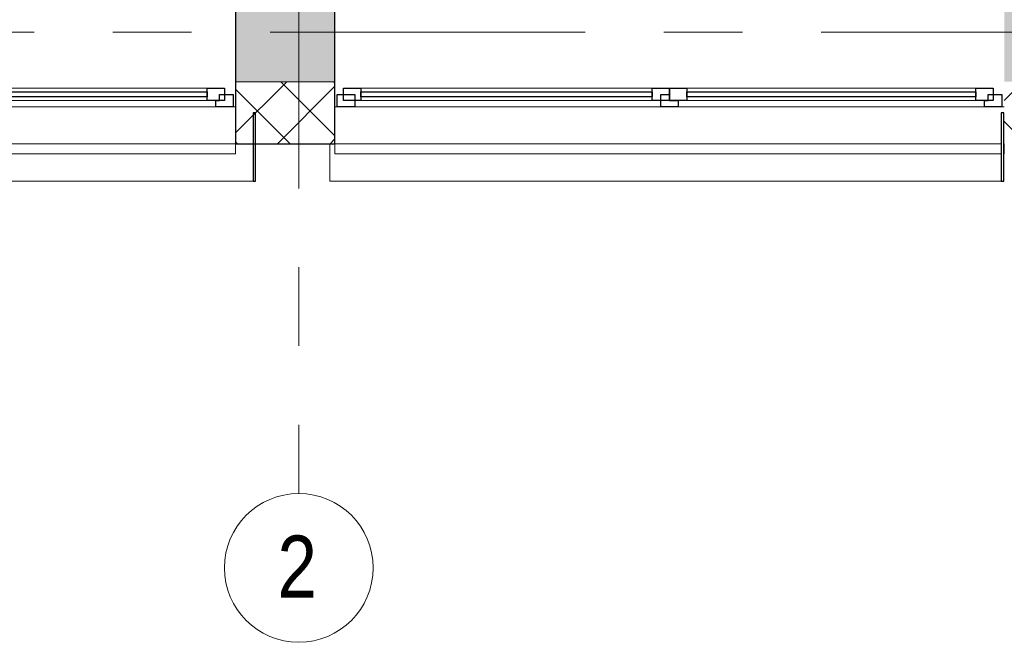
# Model space of a CAD drawing. Header units: millimetres. Extents: x -1660 to 55061, y -2461 to 22251.
# Tile 2 of 76: x 4875 to 8846, y -2461 to 50. Entities that reach past the tile are written whole.
import ezdxf

# ---------------------------------------------------------------- set-up
doc = ezdxf.new("R2010")
doc.units = ezdxf.units.MM
doc.linetypes.add('Grid Line 1_2_', pattern=[2222.5, 1270, -317.5, 317.5, -317.5])
for name, color, linetype, lineweight in [('Common Edges', 7, 'Continuous', 9), ('Generic Models', 7, 'Continuous', 9), ('Generic Models-1', 7, 'Continuous', 25), ('Grids', 7, 'Continuous', 9), ('Grids-1', 7, 'Grid Line 1_2_', 9), ('Walls', 7, 'Continuous', 9), ('Walls-1', 7, 'Continuous', 25), ('Windows', 7, 'Continuous', 9), ('Windows-1', 7, 'Continuous', 25)]:
    doc.layers.add(name, color=color, linetype=linetype, lineweight=lineweight)
doc.layers.add('Cut Pattern-2', color=7, linetype='Continuous', lineweight=9, true_color=0x787878)
doc.layers.add('Cut Pattern-4', color=9, linetype='Continuous', lineweight=9, true_color=0x808080)
doc.styles.add('Swis721 Cn BT', font='swissc.ttf', dxfattribs={"height": 250})

# ---------------------------------------------------------------- blocks, each defined once
blk = doc.blocks.new('sma_W3 - -A-01 2700x1500mm-1795257-2 Korruse põrandate plaan')
at = {"layer": 'Windows'}
for p, q in [((-70, 99.5), (-1245, 99.5)), ((1235, 99.5), (70, 99.5)), ((-1245, 49.5), (-70, 49.5)), ((70, 49.5), (1235, 49.5)), ((-1350, 24.5), (-1340, 24.5)), ((-1270, 24.5), (-35, 24.5)), ((35, 24.5), (1270, 24.5)), ((1340, 24.5), (1350, 24.5)), ((-1350, -165.2), (-1350, -125.5)), ((1350, -125.5), (1350, -165.2)), ((1350, -165.2), (-1350, -165.2))]:
    blk.add_line(p, q, dxfattribs=at)
at = {"layer": 'Windows-1'}
for p, q in [((-1315, 49.5), (-1315, 99.5)), ((-1315, 99.5), (-1245, 99.5)), ((-1245, 99.5), (-1245, 49.5)), ((-1245, 64.5), (-1245, 84.5)), ((-1245, 84.5), (-70, 84.5)), ((-70, 49.5), (-70, 99.5)), ((-70, 99.5), (0, 99.5)), ((-70, 84.5), (-70, 64.5)), ((0, 99.5), (0, 49.5)), ((0, 49.5), (0, 99.5)), ((0, 99.5), (70, 99.5)), ((70, 99.5), (70, 49.5)), ((70, 64.5), (70, 84.5)), ((70, 84.5), (1235, 84.5)), ((1235, 49.5), (1235, 99.5)), ((1235, 99.5), (1305, 99.5)), ((1235, 84.5), (1235, 64.5)), ((1305, 99.5), (1305, 49.5)), ((-1340, 24.5), (-1340, 74.5)), ((-1340, 74.5), (-1270, 74.5)), ((-1245, 49.5), (-1315, 49.5)), ((-1270, 74.5), (-1270, 24.5)), ((-70, 64.5), (-1245, 64.5)), ((0, 49.5), (-70, 49.5)), ((-35, 24.5), (-35, 74.5)), ((-35, 74.5), (0, 74.5)), ((0, 74.5), (0, 49.5)), ((70, 49.5), (0, 49.5)), ((0, 49.5), (35, 49.5)), ((35, 49.5), (35, 24.5)), ((1235, 64.5), (70, 64.5)), ((1305, 49.5), (1235, 49.5)), ((1270, 49.5), (1285, 49.5)), ((1270, 24.5), (1270, 49.5)), ((1285, 49.5), (1285, 74.5)), ((1285, 74.5), (1340, 74.5)), ((1340, 74.5), (1340, 24.5)), ((-1270, 24.5), (-1340, 24.5)), ((35, 24.5), (-35, 24.5)), ((1340, 24.5), (1270, 24.5))]:
    blk.add_line(p, q, dxfattribs=at)
blk = doc.blocks.new('sma_W3 - -A-01 2700x1500mm-V5-2 Korruse põrandate plaan')
at = {"layer": 'Windows'}
for p, q in [((-70, 99.5), (-1245, 99.5)), ((1235, 99.5), (70, 99.5)), ((-1245, 49.5), (-70, 49.5)), ((70, 49.5), (1235, 49.5)), ((-1350, 24.5), (-1340, 24.5)), ((-1270, 24.5), (-35, 24.5)), ((35, 24.5), (1270, 24.5)), ((1340, 24.5), (1350, 24.5)), ((-1350, -165.2), (-1350, -125.5)), ((1350, -125.5), (1350, -165.2)), ((1338, -165.2), (-1350, -165.2)), ((1350, -165.2), (1348, -165.2))]:
    blk.add_line(p, q, dxfattribs=at)
at = {"layer": 'Windows-1'}
for p, q in [((-1315, 49.5), (-1315, 99.5)), ((-1315, 99.5), (-1245, 99.5)), ((-1245, 99.5), (-1245, 49.5)), ((-1245, 64.5), (-1245, 84.5)), ((-1245, 84.5), (-70, 84.5)), ((-70, 49.5), (-70, 99.5)), ((-70, 99.5), (0, 99.5)), ((-70, 84.5), (-70, 64.5)), ((0, 99.5), (0, 49.5)), ((0, 49.5), (0, 99.5)), ((0, 99.5), (70, 99.5)), ((70, 99.5), (70, 49.5)), ((70, 64.5), (70, 84.5)), ((70, 84.5), (1235, 84.5)), ((1235, 49.5), (1235, 99.5)), ((1235, 99.5), (1305, 99.5)), ((1235, 84.5), (1235, 64.5)), ((1305, 99.5), (1305, 49.5)), ((-1340, 24.5), (-1340, 74.5)), ((-1340, 74.5), (-1270, 74.5)), ((-1245, 49.5), (-1315, 49.5)), ((-1270, 74.5), (-1270, 24.5)), ((-70, 64.5), (-1245, 64.5)), ((0, 49.5), (-70, 49.5)), ((-35, 24.5), (-35, 74.5)), ((-35, 74.5), (0, 74.5)), ((0, 74.5), (0, 49.5)), ((70, 49.5), (0, 49.5)), ((0, 49.5), (35, 49.5)), ((35, 49.5), (35, 24.5)), ((1235, 64.5), (70, 64.5)), ((1305, 49.5), (1235, 49.5)), ((1270, 49.5), (1285, 49.5)), ((1270, 24.5), (1270, 49.5)), ((1285, 49.5), (1285, 74.5)), ((1285, 74.5), (1340, 74.5)), ((1340, 74.5), (1340, 24.5)), ((-1270, 24.5), (-1340, 24.5)), ((35, 24.5), (-35, 24.5)), ((1340, 24.5), (1270, 24.5))]:
    blk.add_line(p, q, dxfattribs=at)
blk = doc.blocks.new('Generic Models 19 - Generic Models 17-1544018-2 Korruse põrandate plaan')
at = {"layer": 'Generic Models'}
for p, q in [((6126, -601), (6126, -451)), ((5815.6, -601), (3127.9, -601)), ((8833.6, -601), (6126, -601))]:
    blk.add_line(p, q, dxfattribs=at)
at = {"layer": 'Generic Models-1'}
for p, q in [((5825.6, -325.5), (5815.6, -325.5)), ((5815.6, -325.5), (5815.6, -601)), ((5825.6, -601), (5825.6, -325.5)), ((8843.6, -325.5), (8833.6, -325.5)), ((8833.6, -325.5), (8833.6, -601)), ((8843.6, -601), (8843.6, -325.5)), ((5815.6, -601), (5825.6, -601)), ((8833.6, -601), (8843.6, -601))]:
    blk.add_line(p, q, dxfattribs=at)
blk = doc.blocks.new('Grid - M_Grid Head - Circle väike-415116-2 Korruse põrandate plaan')
at = {"layer": 'Grids'}
blk.add_circle((0, 0), 3, dxfattribs=at)

msp = doc.modelspace()

# ---------------------------------------------------------------- hatches: boundary and pattern name
at = {"layer": 'Cut Pattern-2'}
h = msp.add_hatch(color=256, dxfattribs=at)
h.paths.add_polyline_path([(6131.4, -200), (6145.6, -200), (6145.6, 100), (5745.6, 100), (5745.6, -200), (5811.4, -200)], flags=0)
h.paths.add_polyline_path([(9212.4, -200), (9212.4, 100), (8845.6, 100), (8845.6, -200), (8942.8, -200)], flags=0)
h.paths.add_polyline_path([(3045.6, -200), (3045.6, 100), (2825.2, 100), (2825.2, -139), (2834.1, -139), (2827.1, -187), (2907.7, -200)], flags=0)
h.paths.add_polyline_path([(2907.7, -200), (2899.8, -139), (2904.8, -139)], flags=0)
at = {"layer": 'Cut Pattern-4'}
h = msp.add_hatch(dxfattribs=at)
h.set_pattern_fill('FP_2', color=256, style=0, pattern_type=2)
h.set_pattern_definition([(45, (0, 0), (-106.066, 106.066), []), (135, (0, 0), (-106.066, -106.066), [])])
h.paths.add_polyline_path([(2907.7, -450), (3045.6, -450), (3045.6, -200), (2907.7, -200), (2907.7, -430)], flags=0)
h.paths.add_polyline_path([(5825.6, -450), (6145.6, -450), (6145.6, -200), (5745.6, -200), (5745.6, -450), (5790, -450)], flags=0)
h.paths.add_polyline_path([(8942.8, -450), (9212.4, -450), (9212.4, -200), (8845.6, -200), (8845.6, -450)], flags=0)

# ---------------------------------------------------------------- linework, layer by layer
at = {"layer": 'Common Edges'}
for p, q in [((5745.6, -200), (6145.6, -200)), ((5745.6, -450), (6145.6, -450))]:
    msp.add_line(p, q, dxfattribs=at)
at = {"layer": 'Grids-1'}
for p, q in [((6000, 639.2), (6000, -1860.8)), ((1439.8, 0), (35035.1, 0))]:
    msp.add_line(p, q, dxfattribs=at)
at = {"layer": 'Walls'}
for p, q in [((5745.6, -451), (3045.6, -451)), ((8833.6, -451), (6145.6, -451)), ((8845.6, -451), (8843.6, -451))]:
    msp.add_line(p, q, dxfattribs=at)
at = {"layer": 'Walls-1'}
for p, q in [((5745.6, 100), (5745.6, -451)), ((6145.6, -451), (6145.6, 100)), ((5745.6, -451), (6145.6, -451))]:
    msp.add_line(p, q, dxfattribs=at)

# ---------------------------------------------------------------- block references
at = {"layer": 'Generic Models'}
msp.add_blockref('Generic Models 19 - Generic Models 17-1544018-2 Korruse põrandate plaan', (0, 0), dxfattribs=at)
at = {"layer": 'Grids', "xscale": 99.99999999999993, "yscale": 99.99999999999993, "zscale": 99.99999999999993, "rotation": 180}
msp.add_blockref('Grid - M_Grid Head - Circle väike-415116-2 Korruse põrandate plaan', (6000, -2160.8), dxfattribs=at)
at = {"layer": 'Windows'}
for name, p in [('sma_W3 - -A-01 2700x1500mm-1795257-2 Korruse põrandate plaan', (4395.6, -325.5)), ('sma_W3 - -A-01 2700x1500mm-V5-2 Korruse põrandate plaan', (7495.6, -325.5))]:
    msp.add_blockref(name, p, dxfattribs=at)

# ---------------------------------------------------------------- texts
at = {"layer": 'Grids', "insert": (5914.1, -2030.3), "char_height": 250, "width": 200.422, "attachment_point": 1, "style": 'Swis721 Cn BT'}
msp.add_mtext('\\fSwis721 Cn BT|b0|i0|c186|p34|;2', dxfattribs=at)

doc.saveas('drawing.dxf')
